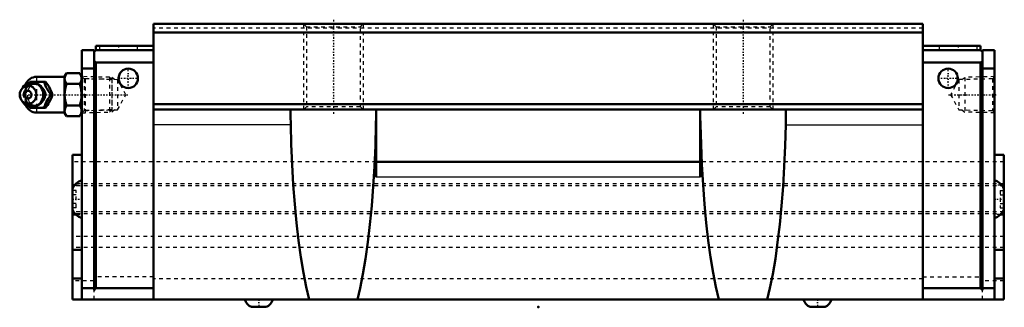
# Model space of a CAD drawing. Header units: millimetres. Extents: x -139 to 125, y 0 to 77.
import ezdxf

# ---------------------------------------------------------------- set-up
doc = ezdxf.new("R2010")
doc.units = ezdxf.units.MM
doc.linetypes.add('Center', pattern=[1.5, 0.45, -0.5, 0.05, -0.5])
doc.linetypes.add('Dashed', pattern=[2, 1, -1])
for name, color, linetype, lineweight in [('2d ConnectionPoints', 7, 'Continuous', 50), ('AM_0', 7, 'Continuous', 50), ('AM_4', 3, 'Continuous', 25), ('AM_5', 3, 'Continuous', 25), ('AM_7', 7, 'Center', 25), ('AM_9', 6, 'Dashed', 25)]:
    doc.layers.add(name, color=color, linetype=linetype, lineweight=lineweight)

# ---------------------------------------------------------------- blocks, each defined once
blk = doc.blocks.new('1_iw11pjxkjd34smenxxthg1oyo________0_in_HSR65XLC1SS_GK__BLOCK_1B_PT1_8__0')
at = {"layer": 'AM_0'}
for p, q in [((-127.2, 61.8), (-134.7, 61.8)), ((-126.68, 62.77), (-127.2, 61.88)), ((-127.2, 61.88), (-127.2, 52.12)), ((-126.68, 62.77), (-123.02, 62.77)), ((-122.5, 61.88), (-123.02, 62.77)), ((-138.4, 58.96), (-138.76, 58.44)), ((-136.65, 60.18), (-136.41, 60.5)), ((-136.41, 60.5), (-132.27, 60.5)), ((-126.68, 59.89), (-123.02, 59.89)), ((-138.76, 55.56), (-138.4, 55.04)), ((-130.79, 57), (-130.39, 57)), ((-136.41, 53.5), (-136.65, 53.82)), ((-136.41, 53.5), (-132.27, 53.5)), ((-126.68, 54.11), (-123.02, 54.11)), ((-134.7, 52.2), (-127.2, 52.2)), ((-127.2, 52.12), (-126.68, 51.23)), ((-126.68, 51.23), (-123.02, 51.23)), ((-123.02, 51.23), (-122.5, 52.12))]:
    blk.add_line(p, q, dxfattribs=at)
for points in [[(-126.68, 62.77), (-127.02, 62.02), (-127.11, 61.62), (-127.13, 61.23), (-127, 60.56), (-126.68, 59.89)], [(-123.02, 59.89), (-122.68, 60.64), (-122.59, 61.04), (-122.57, 61.43), (-122.7, 62.1), (-123.02, 62.77)], [(-132.67, 60.5), (-132.48, 59.95), (-132.26, 59.37), (-132.08, 58.96), (-131.85, 58.54), (-131.54, 58.04), (-131.2, 57.55), (-130.79, 57)], [(-130.39, 57), (-130.65, 57.73), (-130.82, 58.13), (-131.01, 58.53), (-131.32, 59.09), (-131.67, 59.66), (-132.27, 60.5)], [(-126.68, 59.89), (-127.01, 58.45), (-127.1, 57.7), (-127.13, 56.95), (-127.01, 55.53), (-126.68, 54.11)], [(-123.02, 54.11), (-122.69, 55.55), (-122.6, 56.3), (-122.57, 57.05), (-122.69, 58.47), (-123.02, 59.89)], [(-130.79, 57), (-131.2, 56.45), (-131.6, 55.87), (-131.85, 55.46), (-132.08, 55.04), (-132.3, 54.54), (-132.48, 54.05), (-132.67, 53.5)], [(-132.27, 53.5), (-131.75, 54.23), (-131.49, 54.63), (-131.25, 55.03), (-130.95, 55.59), (-130.7, 56.16), (-130.39, 57)], [(-126.68, 54.11), (-127.02, 53.36), (-127.11, 52.96), (-127.13, 52.57), (-127, 51.9), (-126.68, 51.23)], [(-123.02, 51.23), (-122.68, 51.98), (-122.59, 52.38), (-122.57, 52.77), (-122.7, 53.44), (-123.02, 54.11)]]:
    blk.add_lwpolyline(points, dxfattribs=at)
for centre, radius, start, end in [((-134.7, 58.8), 3, 90, 159.9436), ((-135.94, 57), 3.3, 270, 90), ((-134.7, 55.2), 3, 200.0564, 270)]:
    blk.add_arc(centre, radius, start, end, dxfattribs=at)
for major_axis in [(0, 2.42), (0, -1.01)]:
    blk.add_ellipse((-136.95, 57), major_axis=major_axis, ratio=0.927184, dxfattribs=at)
blk.add_ellipse((-135.94, 57), major_axis=(0, 3.3), ratio=0.927184, start_param=2.207257, end_param=7.217521, dxfattribs=at)
at = {"layer": 'AM_4'}
for p, q in [((-134.7, 61.8), (-134.7, 60.52)), ((-134.7, 53.48), (-134.7, 52.2))]:
    blk.add_line(p, q, dxfattribs=at)
blk.add_ellipse((-135.12, 57), major_axis=(0, 2.94), ratio=0.927184, start_param=3.533104, end_param=5.891674, dxfattribs=at)
at = {"layer": 'AM_5', "linetype": 'Dashed'}
for p, q in [((-114.52, 61.08), (-121.52, 61.26)), ((-121.5, 52.14), (-121.5, 61.86)), ((-114.52, 52.92), (-121.52, 52.74))]:
    blk.add_line(p, q, dxfattribs=at)
at = {"layer": 'AM_9'}
for p, q in [((-115.08, 61.67), (-122.5, 61.86)), ((-114.5, 61.06), (-115.08, 61.67)), ((-115.08, 61.67), (-115.08, 52.33)), ((-114.5, 61.06), (-114.5, 52.94)), ((-137.7, 58.8), (-137.7, 55.2)), ((-134.7, 60.52), (-134.7, 53.48)), ((-138.29, 57), (-137.89, 57)), ((-132.66, 57), (-132.66, 56.97)), ((-115.08, 52.33), (-114.5, 52.94)), ((-122.5, 52.14), (-115.08, 52.33))]:
    blk.add_line(p, q, dxfattribs=at)
for points in [[(-138.29, 57), (-138.1, 57.55), (-137.88, 58.13), (-137.83, 58.26)], [(-136.02, 60.5), (-136.28, 59.77), (-136.44, 59.37), (-136.64, 58.97), (-136.94, 58.41), (-137.29, 57.84), (-137.89, 57)], [(-137.83, 57.22), (-137.83, 57.26), (-137.77, 57.64), (-137.67, 58.02), (-137.52, 58.37), (-137.33, 58.7), (-137.1, 59), (-136.84, 59.26), (-136.54, 59.48), (-136.22, 59.65), (-135.89, 59.77), (-135.54, 59.84), (-135.18, 59.86), (-134.82, 59.82), (-134.47, 59.73), (-134.14, 59.58), (-133.87, 59.42)], [(-137.66, 58.61), (-137.47, 58.96), (-137.16, 59.46), (-136.82, 59.95), (-136.65, 60.18)], [(-135.2, 53.84), (-135.32, 53.82), (-135.64, 53.81), (-135.96, 53.86), (-136.54, 54.12), (-136.99, 54.56), (-137.31, 55.16), (-137.48, 55.73), (-137.56, 56.32), (-137.59, 57.23), (-137.5, 58.14), (-137.4, 58.57), (-137.25, 58.99), (-137.03, 59.38), (-136.75, 59.71), (-136.45, 59.93), (-136.12, 60.09), (-135.52, 60.19), (-135.2, 60.16)], [(-134.7, 54.02), (-134.09, 54.36), (-133.56, 54.72), (-133.11, 55.09), (-132.74, 55.48), (-132.45, 55.89), (-132.26, 56.3), (-132.15, 56.71), (-132.13, 57.13), (-132.21, 57.55), (-132.37, 57.96), (-132.62, 58.37), (-132.96, 58.77), (-133.39, 59.15), (-133.89, 59.51), (-134.47, 59.86), (-134.7, 59.98)], [(-138, 56.15), (-138.1, 56.45), (-138.29, 57)], [(-137.89, 57), (-137.37, 56.27), (-137.11, 55.87), (-136.87, 55.47), (-136.57, 54.91), (-136.32, 54.34), (-136.02, 53.5)], [(-137.82, 56.64), (-137.84, 56.87), (-137.83, 57.22)], [(-133.92, 54.55), (-134.22, 54.38), (-134.55, 54.25), (-134.9, 54.17), (-135.25, 54.14), (-135.61, 54.17), (-135.96, 54.25), (-136.3, 54.39), (-136.62, 54.57), (-136.91, 54.81), (-137.17, 55.08), (-137.39, 55.39), (-137.57, 55.73), (-137.71, 56.09), (-137.8, 56.48), (-137.82, 56.64)], [(-136.65, 53.82), (-136.82, 54.05), (-137.22, 54.63), (-137.47, 55.04), (-137.62, 55.31)], [(-134.7, 54.02), (-134.82, 53.96), (-134.94, 53.91), (-135.07, 53.87), (-135.2, 53.84)]]:
    blk.add_lwpolyline(points, dxfattribs=at)
for centre, start, end in [((-134.7, 58.8), 159.9436, 180), ((-134.7, 55.2), 180, 200.0564)]:
    blk.add_arc(centre, 3, start, end, dxfattribs=at)
for centre, major_axis, start_param, end_param in [((-135.94, 57), (0, 3.3), 0.934336, 2.207257), ((-133.92, 57), (0, -3.44), 3.553259, 5.871519), ((-135.12, 57), (0, 2.94), 5.891674, 6.833559), ((-133.92, 57), (0, 3.44), 2.729926, 6.694852), ((-135.12, 57), (0, 2.94), 1.325346, 1.572128), ((-135.12, 57), (0, 2.94), 2.570144, 3.533104)]:
    blk.add_ellipse(centre, major_axis=major_axis, ratio=0.927184, start_param=start_param, end_param=end_param, dxfattribs=at)
blk.add_ellipse((-135.38, 57), major_axis=(0, -2.94), ratio=0.927184, dxfattribs=at)
blk = doc.blocks.new('2_HSR65XLCSSB_PT1_811_S_0_in_HSR65XLC1SS_GK__BLOCK_1B_PT1_8__0')
at = {"layer": 'AM_0'}
for p, q in [((103.25, 76), (-103.25, 76)), ((-103.25, 76), (-103.25, 2)), ((103.25, 76), (103.25, 2)), ((103.25, 73.7), (-103.25, 73.7)), ((-122.5, 69), (-119.25, 69)), ((-122.5, 69), (-122.5, 2)), ((-119.25, 68.5), (-118.75, 69)), ((-119.25, 69), (-119.25, 4.5)), ((-118.75, 70.1), (-103.25, 70.1)), ((-118.75, 69), (-118.75, 70.1)), ((-103.25, 69), (-118.75, 69)), ((118.75, 70.1), (103.25, 70.1)), ((103.25, 69), (118.75, 69)), ((118.75, 69), (118.75, 70.1)), ((119.25, 68.5), (118.75, 69)), ((119.25, 69), (119.25, 4.5)), ((122.5, 69), (119.25, 69)), ((122.5, 69), (122.5, 2)), ((-122.5, 64), (-119.25, 64)), ((-118.75, 65.67), (-119.25, 65.95)), ((-103.25, 65.67), (-118.75, 65.67)), ((-118.75, 65.67), (-118.75, 5)), ((103.25, 65.67), (118.75, 65.67)), ((118.75, 65.67), (119.25, 65.95)), ((118.75, 65.67), (118.75, 5)), ((122.5, 64), (119.25, 64)), ((103.25, 54.5), (-103.25, 54.5)), ((103.25, 53), (-103.25, 53)), ((-66.5, 53), (-66.5, 51.38)), ((-43.5, 34.87), (-43.5, 53)), ((43.5, 34.87), (43.5, 53)), ((66.5, 53), (66.5, 51.38)), ((-66.5, 51.38), (-66.43, 48.87)), ((66.5, 51.38), (66.43, 48.87)), ((-125, 40.86), (-122.5, 40.86)), ((-125, 40.86), (-125, 2)), ((125, 40.86), (122.5, 40.86)), ((125, 40.86), (125, 2)), ((43.5, 39), (-43.5, 39)), ((-125, 32.71), (-124.43, 32.71)), ((125, 32.71), (124.43, 32.71)), ((-125, 24.81), (-124.09, 24.81)), ((125, 24.81), (124.09, 24.81)), ((-125, 15.31), (-122.5, 15.31)), ((125, 15.31), (122.5, 15.31)), ((-125, 7.63), (-122.5, 7.63)), ((125, 7.63), (122.5, 7.63)), ((-119.25, 5), (-122.5, 5)), ((-119.25, 4.5), (-118.75, 5)), ((-103.25, 5), (-118.75, 5)), ((103.25, 5), (118.75, 5)), ((119.25, 4.5), (118.75, 5)), ((119.25, 5), (122.5, 5)), ((125, 2), (-125, 2)), ((-72.99, 0), (-77.01, 0)), ((77.01, 0), (72.99, 0))]:
    blk.add_line(p, q, dxfattribs=at)
for points in [[(-43.57, 48.87), (-43.55, 49.67), (-43.52, 50.45), (-43.51, 50.93), (-43.5, 51.38)], [(43.57, 48.87), (43.55, 49.67), (43.52, 50.45), (43.51, 50.93), (43.5, 51.38)], [(-61.48, 2), (-62.28, 5.41), (-63.03, 9.2), (-63.72, 13.34), (-64.34, 17.81), (-64.89, 22.57), (-65.36, 27.59), (-65.76, 32.82), (-66.07, 38.22), (-66.3, 43.76), (-66.43, 48.87)], [(-43.57, 48.87), (-43.72, 43.24), (-43.96, 37.72), (-44.28, 32.33), (-44.68, 27.12), (-45.16, 22.12), (-45.72, 17.39), (-46.34, 12.95), (-47.04, 8.83), (-47.79, 5.08), (-48.52, 2)], [(48.52, 2), (47.72, 5.41), (46.97, 9.2), (46.28, 13.34), (45.66, 17.81), (45.11, 22.57), (44.64, 27.59), (44.24, 32.82), (43.93, 38.22), (43.7, 43.76), (43.57, 48.87)], [(66.43, 48.87), (66.28, 43.24), (66.04, 37.72), (65.72, 32.33), (65.32, 27.12), (64.84, 22.12), (64.28, 17.39), (63.66, 12.95), (62.96, 8.83), (62.21, 5.08), (61.48, 2)]]:
    blk.add_lwpolyline(points, dxfattribs=at)
for centre in [(-110.05, 61.4), (110.05, 61.4)]:
    blk.add_circle(centre, 2.6, dxfattribs=at)
for centre, radius, start, end in [((-121.3, 30.22), 4, 107.4576, 157.6684), ((121.3, 30.22), 4, 22.3316, 72.5424), ((-121.3, 27.68), 4, 202.3316, 252.5424), ((121.3, 27.68), 4, 287.4576, 337.6684), ((-75.86, 2.77), 3, 194.8724, 247.4184), ((-74.14, 2.77), 3, 292.5816, 345.1276), ((74.14, 2.77), 3, 194.8724, 247.4184), ((75.86, 2.77), 3, 292.5816, 345.1276)]:
    blk.add_arc(centre, radius, start, end, dxfattribs=at)
at = {"layer": 'AM_4'}
for p, q in [((-66.43, 48.87), (-103.25, 48.87)), ((-43.5, 48.87), (-43.57, 48.87)), ((43.5, 48.87), (43.57, 48.87)), ((66.43, 48.87), (103.25, 48.87)), ((43.5, 34.87), (-43.5, 34.87))]:
    blk.add_line(p, q, dxfattribs=at)
at = {"layer": 'AM_5', "linetype": 'Dashed'}
for p, q in [((-63, 76), (-63, 53)), ((-47, 76), (-47, 53)), ((47, 76), (47, 53)), ((63, 76), (63, 53)), ((-113.72, 61.06), (-114.5, 61.66)), ((-114.5, 61.66), (-114.5, 52.34)), ((113.72, 61.06), (114.5, 61.66)), ((122.5, 61.86), (114.5, 61.66)), ((114.5, 61.66), (114.5, 52.34)), ((-113.72, 52.94), (-114.5, 52.34)), ((113.72, 52.94), (114.5, 52.34)), ((122.5, 52.14), (114.5, 52.34))]:
    blk.add_line(p, q, dxfattribs=at)
at = {"layer": 'AM_7'}
for p, q in [((-55, 77.15), (-55, 51.85)), ((55, 77.15), (55, 51.85)), ((-112.7, 70.15), (-112.7, 69.05)), ((112.7, 70.15), (112.7, 69.05)), ((-110.05, 58.67), (-110.05, 64.13)), ((110.05, 58.67), (110.05, 64.13)), ((-112.78, 61.4), (-107.32, 61.4)), ((107.32, 61.4), (112.78, 61.4)), ((-138.46, 57), (-110.13, 57)), ((110.13, 57), (123.09, 57)), ((-125.12, 28.95), (-122.38, 28.95)), ((122.38, 28.95), (125.12, 28.95)), ((-75, 2.1), (-75, -0.1)), ((75, 2.1), (75, -0.1))]:
    blk.add_line(p, q, dxfattribs=at)
at = {"layer": 'AM_9'}
for p, q in [((103.25, 74.9), (-103.25, 74.9)), ((-63, 76), (-62.25, 75.25)), ((-62.25, 75.25), (-62.25, 53.75)), ((-62.25, 75.25), (-47.75, 75.25)), ((-47.75, 75.25), (-47, 76)), ((-47.75, 53.75), (-47.75, 75.25)), ((47, 76), (47.75, 75.25)), ((47.75, 75.25), (47.75, 53.75)), ((47.75, 75.25), (62.25, 75.25)), ((62.25, 75.25), (63, 76)), ((62.25, 53.75), (62.25, 75.25)), ((-117.8, 70.1), (-117.8, 69.1)), ((-117.8, 69.1), (-107.6, 69.1)), ((-107.6, 69.1), (-107.6, 70.1)), ((107.6, 70.1), (107.6, 69.1)), ((107.6, 69.1), (117.8, 69.1)), ((117.8, 69.1), (117.8, 70.1)), ((-121.93, 61.27), (-122.5, 61.86)), ((-112.92, 61.04), (-121.93, 61.27)), ((-121.93, 61.27), (-121.93, 52.73)), ((-110.72, 57), (-112.92, 61.04)), ((-112.92, 61.04), (-112.92, 52.96)), ((112.92, 61.04), (110.72, 57)), ((121.93, 61.27), (112.92, 61.04)), ((112.92, 61.04), (112.92, 52.96)), ((122.5, 61.86), (121.93, 61.27)), ((121.93, 61.27), (121.93, 52.73)), ((-112.92, 52.96), (-110.72, 57)), ((110.72, 57), (112.92, 52.96)), ((-121.93, 52.73), (-112.92, 52.96)), ((-62.25, 53.75), (-63, 53)), ((-47.75, 53.75), (-62.25, 53.75)), ((-47, 53), (-47.75, 53.75)), ((47.75, 53.75), (47, 53)), ((62.25, 53.75), (47.75, 53.75)), ((63, 53), (62.25, 53.75)), ((112.92, 52.96), (121.93, 52.73)), ((-122.5, 52.14), (-121.93, 52.73)), ((121.93, 52.73), (122.5, 52.14)), ((-43.5, 39), (-125, 39)), ((125, 39), (43.5, 39)), ((125, 33.02), (-125, 33.02)), ((125, 32.5), (-125, 32.5)), ((-124.43, 32.71), (-122.5, 32.71)), ((124.43, 32.71), (122.5, 32.71)), ((-124, 31.26), (-125, 31.26)), ((-124, 30.1), (-125, 30.1)), ((-124, 26.64), (-124, 31.26)), ((124, 31.26), (125, 31.26)), ((124, 31.26), (124, 26.64)), ((124, 30.1), (125, 30.1)), ((-124, 27.8), (-125, 27.8)), ((-124, 26.64), (-125, 26.64)), ((124, 27.8), (125, 27.8)), ((124, 26.64), (125, 26.64)), ((125, 25.5), (-125, 25.5)), ((125, 24.98), (-125, 24.98)), ((-124.09, 24.81), (-122.5, 24.81)), ((124.09, 24.81), (122.5, 24.81)), ((125, 18.89), (-125, 18.89)), ((125, 16), (-125, 16)), ((-103.25, 8.06), (-119.25, 8.06)), ((103.25, 8.06), (119.25, 8.06)), ((-119.25, 7), (-125, 7)), ((103.25, 7.53), (-103.25, 7.53)), ((125, 7), (119.25, 7)), ((-119.25, 2), (-119.25, 4.5)), ((119.25, 2), (119.25, 4.5))]:
    blk.add_line(p, q, dxfattribs=at)

msp = doc.modelspace()

# ---------------------------------------------------------------- linework, layer by layer
at = {"layer": '2d ConnectionPoints'}
for p in [(-122.5, 57), (122.5, 57), (0, 0)]:
    msp.add_point(p, dxfattribs=at)

# ---------------------------------------------------------------- block references
for name in ['2_HSR65XLCSSB_PT1_811_S_0_in_HSR65XLC1SS_GK__BLOCK_1B_PT1_8__0', '1_iw11pjxkjd34smenxxthg1oyo________0_in_HSR65XLC1SS_GK__BLOCK_1B_PT1_8__0']:
    msp.add_blockref(name, (0, 0))

doc.saveas('drawing.dxf')
